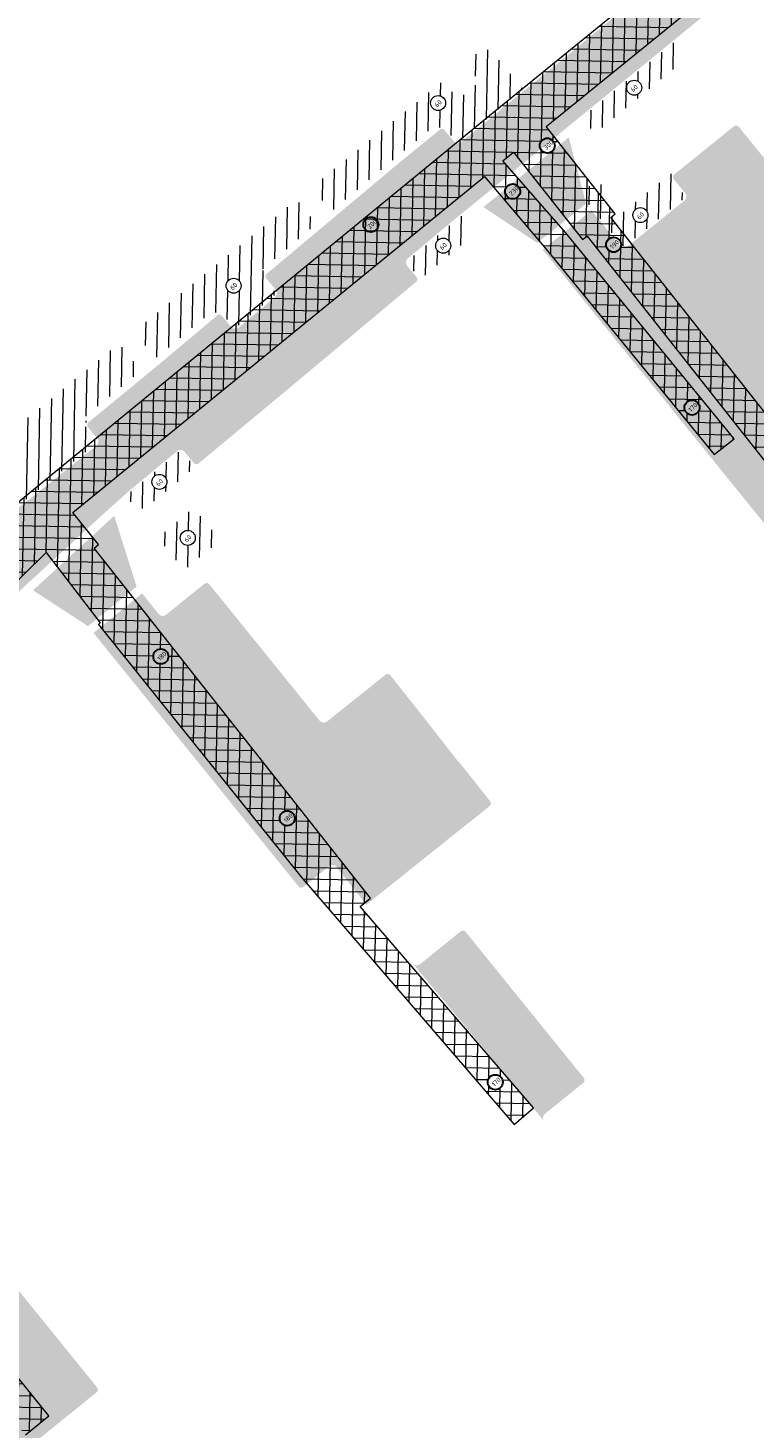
# Model space of a CAD drawing. Header units: metres. Extents: x 93002 to 101266, y 464849 to 465338.
# Tile 12 of 14: x 93344 to 93407, y 465098 to 465219. Entities that reach past the tile are written whole.
import ezdxf

# ---------------------------------------------------------------- set-up
doc = ezdxf.new("R2010")
doc.units = ezdxf.units.M
for name, color, linetype, lineweight in [('N-WE-GW-GROND_TEELAARDE-A', 94, 'CONTINUOUS', 18), ('N-WE-GW-ONTGRAVING-V', 7, 'CONTINUOUS', 30), ('N-WE-GW-ONTGRAVINGSVAK-T25', 7, 'CONTINUOUS', 25), ('N-WE-VH-VERHARDING_FUNDERING-A-200', 252, 'CONTINUOUS', 18), ('V-WE-VH-VERHARDING_FUNDERING-A-200', 252, 'CONTINUOUS', 18)]:
    doc.layers.add(name, color=color, linetype=linetype, lineweight=lineweight)
doc.styles.add('NLCS_200_25', font='NLCS-ISO.ttf', dxfattribs={"height": 0.5})
pattern_1 = [(88.91073676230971, (-156813.3608325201, 869735.9383361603), (-0.9998192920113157, 0.01901008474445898), [])]
pattern_2 = [(178.9107367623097, (0, 0), (-0.01901008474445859, -0.9998192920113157), []), (88.91073676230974, (0, 0), (-0.9998192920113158, 0.01901008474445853), [])]

msp = doc.modelspace()

# ---------------------------------------------------------------- hatches: boundary and pattern name
at = {"layer": 'N-WE-GW-GROND_TEELAARDE-A'}
h = msp.add_hatch(dxfattribs=at)
h.set_pattern_fill('AGW-GROND_TEELAARDE', color=256, angle=315, style=0, pattern_type=2)
h.set_pattern_definition(pattern_1)
edge = h.paths.add_edge_path()
edge.add_arc((93399.81945834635, 465216.0559198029), 0.9200000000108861, 309.2779983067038, 399.3335721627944)
edge.add_line((93400.531049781, 465216.6390472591), (93399.99285606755, 465217.2958059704))
edge.add_line((93399.99285606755, 465217.2958059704), (93391.96079301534, 465210.7267875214))
edge.add_line((93391.96079301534, 465210.7267875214), (93392.49891413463, 465210.0688166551))
edge.add_arc((93393.21107083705, 465210.6512536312), 0.9199999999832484, 219.2779983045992, 309.2779983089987)
edge.add_line((93393.79350781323, 465209.9390969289), (93400.40189532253, 465215.3437631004))
edge = h.paths.add_edge_path(flags=16)
edge.add_arc((93396.52277686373, 465213.3551204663), 0.6465810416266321, 0, 360)
h = msp.add_hatch(dxfattribs=at)
h.set_pattern_fill('AGW-GROND_TEELAARDE', color=256, angle=315, style=0, pattern_type=2)
h.set_pattern_definition(pattern_1)
edge = h.paths.add_edge_path()
edge.add_line((93383.14098932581, 465216.4338227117), (93381.9563495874, 465215.4728034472))
edge.add_line((93381.9563495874, 465215.4728034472), (93383.24225371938, 465213.8876810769))
edge.add_line((93383.24225371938, 465213.8876810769), (93381.35960718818, 465212.3591957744))
edge.add_line((93381.35960718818, 465212.3591957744), (93380.07342011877, 465213.9446669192))
edge.add_line((93380.07342011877, 465213.9446669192), (93368.74670225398, 465204.7518797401))
edge.add_line((93368.74670225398, 465204.7518797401), (93370.43359372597, 465202.6724639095))
edge.add_line((93370.43359372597, 465202.6724639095), (93375.73203570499, 465207.1171489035))
edge.add_line((93375.73203570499, 465207.1171489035), (93379.4969676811, 465210.196296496))
edge.add_line((93379.4969676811, 465210.196296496), (93379.74207754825, 465209.8965960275))
edge.add_arc((93379.96050045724, 465209.5031606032), 0.4500000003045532, 39.27799834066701, 119.03764995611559, ccw=False)
edge.add_line((93380.3088379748, 465209.788048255), (93381.1001925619, 465208.8204440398))
edge.add_arc((93381.33241757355, 465209.0103691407), 0.3000000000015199, 219.2779983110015, 309.2779983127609)
edge.add_line((93381.52234267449, 465208.7781441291), (93386.9475582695, 465213.2151537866))
edge.add_line((93386.9475582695, 465213.2151537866), (93384.4338566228, 465216.3004314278))
edge.add_arc((93383.72058925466, 465215.719355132), 0.9199999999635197, 39.16861160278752, 129.0501168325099)
edge = h.paths.add_edge_path(flags=16)
edge.add_arc((93379.62488945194, 465212.0334742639), 0.6465810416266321, 0, 360)
h = msp.add_hatch(dxfattribs=at)
h.set_pattern_fill('AGW-GROND_TEELAARDE', color=256, angle=315, style=0, pattern_type=2)
h.set_pattern_definition(pattern_1)
edge = h.paths.add_edge_path()
edge.add_line((93393.60531538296, 465205.6105943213), (93392.18080576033, 465204.4515881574))
edge.add_line((93392.18080576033, 465204.4515881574), (93392.43982671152, 465203.4128087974))
edge.add_line((93392.43982671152, 465203.4128087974), (93392.49148264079, 465203.4545734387))
edge.add_line((93392.49148264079, 465203.4545734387), (93395.4321771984, 465199.8174223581))
edge.add_arc((93395.66546560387, 465200.0060397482), 0.2999999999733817, 218.9560908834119, 308.9560909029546)
edge.add_line((93395.85408299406, 465199.7727513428), (93397.29841781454, 465200.9405190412))
edge.add_arc((93396.23531949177, 465202.2553952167), 1.690880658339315, 308.9560908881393, 369.33104023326)
edge.add_arc((93395.32695938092, 465202.1061401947), 2.611421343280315, 9.33104023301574, 44.3707280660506)
edge.add_line((93397.19368180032, 465203.9323025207), (93396.6146222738, 465203.4687907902))
edge.add_line((93396.6146222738, 465203.4687907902), (93395.11245563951, 465202.1957021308))
edge.add_line((93395.11245563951, 465202.1957021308), (93395.00646326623, 465202.1074690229))
edge.add_arc((93394.85969666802, 465202.3467984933), 0.2807472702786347, 213.6535148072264, 301.5183249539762, ccw=False)
edge.add_arc((93403.33653342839, 465206.6533422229), 9.786926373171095, 186.1161869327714, 207.1246031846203, ccw=False)
edge = h.paths.add_edge_path(flags=16)
edge.add_arc((93397.0588685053, 465202.3626761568), 0.6465810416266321, 0, 360)
h = msp.add_hatch(dxfattribs=at)
h.set_pattern_fill('AGW-GROND_TEELAARDE', color=256, angle=315, style=0, pattern_type=2)
h.set_pattern_definition(pattern_1)
edge = h.paths.add_edge_path()
edge.add_arc((93400.56452211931, 465203.9670049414), 0.299999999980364, 308.9560908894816, 398.9560908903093)
edge.add_line((93400.7978105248, 465204.1556223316), (93399.82328734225, 465205.3609457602))
edge.add_arc((93400.17321995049, 465205.6438718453), 0.4499999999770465, 150.7720358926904, 218.9560908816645, ccw=False)
edge.add_line((93399.78051221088, 465205.8636003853), (93399.67213714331, 465205.9543912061))
edge.add_line((93399.67213714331, 465205.9543912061), (93397.19368180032, 465203.9323025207))
edge.add_arc((93395.3269593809, 465202.1061401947), 2.611421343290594, 9.33104023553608, 44.37072806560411, ccw=False)
edge.add_arc((93396.23531949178, 465202.2553952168), 1.690880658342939, -51.04390911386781, 9.331040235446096, ccw=False)
edge.add_line((93397.29841781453, 465200.9405190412), (93400.75313950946, 465203.733716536))
h = msp.add_hatch(dxfattribs=at)
h.set_pattern_fill('AGW-GROND_TEELAARDE', color=256, angle=315, style=0, pattern_type=2)
h.set_pattern_definition(pattern_1)
edge = h.paths.add_edge_path()
edge.add_line((93369.16146104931, 465201.6056893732), (93367.45776203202, 465203.7058237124))
edge.add_line((93367.45776203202, 465203.7058237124), (93353.44254427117, 465192.3310553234))
edge.add_line((93353.44254427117, 465192.3310553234), (93355.30930028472, 465190.0299221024))
edge.add_line((93355.30930028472, 465190.0299221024), (93360.30055548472, 465194.1764146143))
edge.add_line((93360.30055548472, 465194.1764146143), (93360.54796080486, 465193.8786061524))
edge.add_arc((93360.7674150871, 465193.4760860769), 0.4584567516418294, 40.421533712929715, 118.59925526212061, ccw=False)
edge.add_line((93361.1164357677, 465193.7733522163), (93361.91824512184, 465192.8171915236))
edge.add_arc((93362.14811819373, 465193.0099565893), 0.2999999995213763, 219.9822468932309, 309.9822470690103)
edge.add_line((93362.34088326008, 465192.780083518), (93365.48248191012, 465195.4145394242))
edge.add_arc((93365.28971684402, 465195.6444124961), 0.299999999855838, 309.9822469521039, 399.9822470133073)
edge.add_line((93365.51958991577, 465195.8371775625), (93364.71640213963, 465196.7949820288))
edge.add_arc((93365.06121174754, 465197.0841296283), 0.4499999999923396, 140.2225953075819, 219.9822469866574, ccw=False)
edge.add_line((93364.71537059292, 465197.3720426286), (93364.46659557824, 465197.6687077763))
edge.add_line((93364.46659557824, 465197.6687077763), (93369.16146104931, 465201.6056893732))
edge = h.paths.add_edge_path(flags=16)
edge.add_arc((93362.00306658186, 465196.279515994), 0.6465810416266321, 0, 360)
h = msp.add_hatch(dxfattribs=at)
h.set_pattern_fill('AGW-GROND_TEELAARDE', color=256, angle=315, style=0, pattern_type=2)
h.set_pattern_definition(pattern_1)
edge = h.paths.add_edge_path()
edge.add_line((93381.8030797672, 465199.9389542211), (93382.19981144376, 465200.2634210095))
edge.add_arc((93381.6173744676, 465200.9755777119), 0.9200000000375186, 309.2779983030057, 399.2779983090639)
edge.add_line((93382.32953117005, 465201.5580146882), (93381.69644750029, 465202.3320980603))
edge.add_line((93381.69644750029, 465202.3320980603), (93380.57842497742, 465201.4177239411))
edge.add_line((93380.57842497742, 465201.4177239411), (93377.11154298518, 465198.5104946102))
edge.add_arc((93377.3043080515, 465198.2806215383), 0.3000000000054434, 129.9822469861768, 219.9822469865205)
edge.add_line((93377.07443497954, 465198.0878564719), (93377.87762275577, 465197.1300520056))
edge.add_arc((93377.53281314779, 465196.8409044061), 0.4500000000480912, -15.32562244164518, 39.982246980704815, ccw=False)
edge.add_line((93377.96681084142, 465196.7219674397), (93381.8030797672, 465199.9389542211))
edge = h.paths.add_edge_path(flags=16)
edge.add_arc((93380.06328315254, 465199.7320933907), 0.6465810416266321, 0, 360)
h = msp.add_hatch(dxfattribs=at)
h.set_pattern_fill('AGW-GROND_TEELAARDE', color=256, angle=315, style=0, pattern_type=2)
h.set_pattern_definition(pattern_1)
edge = h.paths.add_edge_path()
edge.add_arc((93349.89507808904, 465182.8359182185), 0.2999999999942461, 308.9558982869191, 398.998949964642)
edge.add_line((93350.1282253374, 465183.024710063), (93349.34170993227, 465183.9960120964))
edge.add_arc((93349.69987276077, 465184.2818967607), 0.4582691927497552, 140.8111992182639, 218.5967789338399, ccw=False)
edge.add_line((93349.34468296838, 465184.5714668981), (93349.09727799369, 465184.8692755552))
edge.add_line((93349.09727799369, 465184.8692755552), (93354.03234631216, 465188.9690907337))
edge.add_line((93354.03234631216, 465188.9690907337), (93352.15361667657, 465191.2850095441))
edge.add_line((93352.15361667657, 465191.2850095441), (93316.46439094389, 465162.3196590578))
edge.add_line((93316.46439094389, 465162.3196590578), (93318.01350908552, 465160.4100751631))
edge.add_line((93318.01350908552, 465160.4100751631), (93331.77623802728, 465171.2293989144))
edge.add_line((93331.77623802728, 465171.2293989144), (93332.01551752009, 465170.9250232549))
edge.add_arc((93332.22630578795, 465170.5274452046), 0.4499999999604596, 38.17202689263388, 117.93167859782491, ccw=False)
edge.add_line((93332.58007721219, 465170.8055562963), (93333.3526080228, 465169.8228578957))
edge.add_arc((93333.58845563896, 465170.0082652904), 0.3000000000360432, 218.1720269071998, 308.1720268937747)
edge.add_line((93333.77386303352, 465169.7724176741), (93337.59697026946, 465172.7778852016))
edge.add_arc((92973.37291878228, 465648.5345371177), 599.169050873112, 307.4365112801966, 308.9558982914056)
edge = h.paths.add_edge_path(flags=16)
edge.add_arc((93340.69941119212, 465178.7312869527), 0.6465810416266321, 0, 360)
h = msp.add_hatch(dxfattribs=at)
h.set_pattern_fill('AGW-GROND_TEELAARDE', color=256, angle=315, style=0, pattern_type=2)
h.set_pattern_definition(pattern_1)
edge = h.paths.add_edge_path()
edge.add_arc((93358.80184832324, 465181.191847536), 0.4500000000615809, 219.7181567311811, 275.02602613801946, ccw=False)
edge.add_line((93358.4557096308, 465180.9042923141), (93357.6569451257, 465181.865788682))
edge.add_arc((93357.42618599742, 465181.6740852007), 0.3000000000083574, 39.71815673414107, 129.7181567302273)
edge.add_line((93357.23448251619, 465181.904844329), (93353.02265268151, 465178.4058605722))
edge.add_line((93353.02265268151, 465178.4058605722), (93352.71633523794, 465178.131035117))
edge.add_line((93352.71633523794, 465178.131035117), (93353.39755399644, 465177.3717561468))
edge.add_arc((93354.08234002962, 465177.9861404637), 0.9200000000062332, 221.898189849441, 309.7181567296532)
edge.add_line((93354.6702307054, 465177.2784791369), (93358.8412720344, 465180.7435777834))
edge = h.paths.add_edge_path(flags=16)
edge.add_arc((93355.60888774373, 465179.3648761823), 0.6465810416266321, 0, 360)
h = msp.add_hatch(dxfattribs=at)
h.set_pattern_fill('AGW-GROND_TEELAARDE', color=256, angle=315, style=0, pattern_type=2)
h.set_pattern_definition(pattern_1)
h.paths.add_polyline_path([(93360.85561427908, 465174.3029778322), (93358.55714381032, 465177.1250091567), (93355.498, 465174.547), (93357.75514739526, 465171.7758170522)])
edge = h.paths.add_edge_path(flags=16)
edge.add_arc((93358.05236466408, 465174.5315956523), 0.6465810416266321, 0, 360)
at = {"layer": 'N-WE-VH-VERHARDING_FUNDERING-A-200', "transparency": 33554559}
h = msp.add_hatch(color=256, dxfattribs=at)
h.dxf.hatch_style = 1
h.paths.add_polyline_path([(93365.15483945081, 465188.6797009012), (93377.01516045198, 465198.6254311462), (93380.48274882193, 465201.5332528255), (93406.46754444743, 465222.7849039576), (93403.42874283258, 465226.5005041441), (93381.61730522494, 465208.6620316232), (93377.42111184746, 465205.2301771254), (93365.57886444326, 465195.2996028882), (93362.43726579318, 465192.6651469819), (93362.07907473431, 465192.3647780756, -0.006452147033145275), (93350.17800299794, 465182.4859846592, -0.006294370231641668), (93338.32604907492, 465173.1478130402), (93342.1744258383, 465168.6905091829), (93344.3196313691, 465170.6601376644), (93350.94910581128, 465176.7470144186), (93352.92460565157, 465178.5194163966), (93357.13863077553, 465182.0202238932)])
h = msp.add_hatch(color=256, dxfattribs=at)
h.dxf.hatch_style = 1
h.paths.add_polyline_path([(93377.42111184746, 465205.2301771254), (93381.61730522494, 465208.6620316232, -0.4142135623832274), (93380.98408005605, 465208.7254814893), (93380.19272546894, 465209.6930857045, 0.4142135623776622), (93379.77057535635, 465209.7353856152), (93376.14542977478, 465206.7705622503), (93364.86844668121, 465197.3140027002, 0.414213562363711), (93364.83133867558, 465196.8913645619), (93365.6345264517, 465195.9335600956, -0.4142135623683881), (93365.57886444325, 465195.2996028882)])
h = msp.add_hatch(color=256, dxfattribs=at)
h.dxf.hatch_style = 1
edge = h.paths.add_edge_path()
edge.add_line((93408.36454167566, 465183.5836557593), (93419.562385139, 465192.6372904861))
edge.add_line((93419.562385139, 465192.6372904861), (93416.22717205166, 465196.7623955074))
edge.add_line((93416.22717205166, 465196.7623955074), (93405.02932858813, 465187.7087607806))
edge.add_line((93405.02932858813, 465187.7087607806), (93398.74208225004, 465195.4850409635))
edge.add_line((93398.74208225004, 465195.4850409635), (93404.03142757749, 465199.7615608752))
edge.add_line((93404.03142757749, 465199.7615608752), (93409.93992571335, 465204.5386756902))
edge.add_line((93409.93992571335, 465204.5386756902), (93409.21921191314, 465205.4300790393))
edge.add_line((93409.21921191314, 465205.4300790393), (93405.53885327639, 465209.9820718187))
edge.add_arc((93405.30556487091, 465209.7934544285), 0.3000000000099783, 38.95609089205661, 128.956090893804)
edge.add_line((93405.11694748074, 465210.026742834), (93399.98460256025, 465205.8771602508))
edge.add_arc((93400.17321995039, 465205.6438718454), 0.299999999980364, 128.9560908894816, 218.9560908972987)
edge.add_line((93399.93993154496, 465205.4552544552), (93400.91445472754, 465204.2499310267))
edge.add_arc((93400.56452211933, 465203.9670049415), 0.4499999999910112, -51.04390911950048, 38.95609088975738, ccw=False)
edge.add_line((93400.8474482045, 465203.6170723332), (93395.94839168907, 465199.6561071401))
edge.add_arc((93395.66546560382, 465200.0060397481), 0.4499999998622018, 218.9560908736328, 308.9560909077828, ccw=False)
edge.add_line((93395.31553299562, 465199.723113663), (93393.86946633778, 465201.5116581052))
edge.add_line((93393.86946633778, 465201.5116581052), (93392.84638196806, 465202.7770436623))
edge.add_line((93392.84638196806, 465202.7770436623), (93388.64603924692, 465199.383354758))
edge.add_line((93388.64603924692, 465199.383354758), (93416.92864639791, 465164.4028443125))
edge.add_line((93416.92864639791, 465164.4028443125), (93421.12765174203, 465167.7978069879))
edge.add_line((93421.12765174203, 465167.7978069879), (93417.984028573, 465171.6859470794))
edge.add_line((93417.984028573, 465171.6859470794), (93429.1818720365, 465180.7395818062))
edge.add_line((93429.1818720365, 465180.7395818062), (93429.73115132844, 465180.0049424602))
edge.add_line((93429.73115132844, 465180.0049424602), (93425.84963147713, 465184.8610103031))
edge.add_line((93425.84963147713, 465184.8610103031), (93414.6517880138, 465175.8073755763))
edge.add_line((93414.6517880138, 465175.8073755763), (93408.36454167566, 465183.5836557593))
h = msp.add_hatch(color=256, dxfattribs=at)
h.dxf.hatch_style = 1
h.paths.add_polyline_path([(93390.88536647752, 465209.072140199), (93383.53157444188, 465203.0578453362), (93388.17469364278, 465199.9667356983), (93392.37503628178, 465203.3604245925)])
h = msp.add_hatch(color=256, dxfattribs=at)
h.dxf.hatch_style = 1
h.paths.add_polyline_path([(93432.09220679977, 465176.6628243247, 0.4142135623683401), (93432.13687781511, 465177.0847301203), (93429.18187203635, 465180.7395818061), (93417.98402857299, 465171.6859470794), (93421.12765174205, 465167.7978069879)])
h.paths.add_polyline_path([(93419.562385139, 465192.6372904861), (93408.36454167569, 465183.5836557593), (93414.6517880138, 465175.8073755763), (93425.84963147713, 465184.8610103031)])
h.paths.add_polyline_path([(93416.22717205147, 465196.7623955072), (93409.93992571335, 465204.5386756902), (93398.74208225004, 465195.4850409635), (93405.02932858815, 465187.7087607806)])
h = msp.add_hatch(color=256, dxfattribs=at)
h.dxf.hatch_style = 1
h.paths.add_polyline_path([(93377.72557821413, 465196.6110313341, 0.414213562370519), (93377.76268621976, 465197.0336694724), (93376.95949844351, 465197.9914739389, -0.4142135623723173), (93377.01516045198, 465198.6254311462), (93365.15483945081, 465188.6797009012), (93357.13863077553, 465182.0202238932, -0.4142135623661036), (93357.77232468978, 465181.9616404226), (93358.57108919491, 465181.0001440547, 0.4142135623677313), (93358.99355180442, 465180.9610884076), (93366.43640808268, 465187.1442520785)])
h = msp.add_hatch(color=256, dxfattribs=at)
h.dxf.hatch_style = 1
h.paths.add_polyline_path([(93362.07907473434, 465192.3647780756), (93362.4372657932, 465192.6651469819, -0.4142135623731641), (93361.80330858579, 465192.7208089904), (93361.00149923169, 465193.6769696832, 0.4163020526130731), (93360.5772280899, 465193.7126983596), (93360.47231205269, 465193.6234378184, -0.005968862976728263), (93349.50194210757, 465184.5119015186, 0.413772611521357), (93349.45822518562, 465184.0904800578), (93350.24479895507, 465183.1191059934, -0.4144336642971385), (93350.17800299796, 465182.4859846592, 0.0064521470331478)])
h = msp.add_hatch(color=256, dxfattribs=at)
h.dxf.hatch_style = 1
h.paths.add_polyline_path([(93353.64475956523, 465170.3249335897), (93351.71756130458, 465176.4288522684), (93351.45317071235, 465176.1916432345), (93344.82687109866, 465170.1076814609), (93344.72337115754, 465170.0126526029), (93349.45449805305, 465166.9188055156)])
h = msp.add_hatch(color=256, dxfattribs=at)
h.dxf.hatch_style = 1
edge = h.paths.add_edge_path()
edge.add_arc((93383.87736854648, 465151.6388836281), 0.2999999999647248, 308.667868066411, 398.3867923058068)
edge.add_line((93384.11251953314, 465151.8251737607), (93381.44846471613, 465155.1879665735))
edge.add_line((93381.44846471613, 465155.1879665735), (93370.24239997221, 465146.2205292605))
edge.add_arc((93370.52356217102, 465145.869177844), 0.4499999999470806, 38.38679228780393, 128.6678680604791, ccw=False)
edge.add_line((93370.87628865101, 465146.1486130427), (93373.44958191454, 465142.9100176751))
edge.add_line((93373.44958191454, 465142.9100176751), (93384.06481001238, 465151.4046493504))
edge = h.paths.add_edge_path()
edge.add_line((93378.24143320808, 465159.2361499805), (93375.51211828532, 465162.6813195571))
edge.add_arc((93375.27696729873, 465162.4950294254), 0.2999999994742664, 38.38679219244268, 128.667868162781)
edge.add_line((93375.08952583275, 465162.7292637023), (93370.0516182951, 465158.6977753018))
edge.add_arc((93369.77045609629, 465159.0491267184), 0.4500000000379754, 218.9511908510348, 308.6678680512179, ccw=False)
edge.add_line((93369.42049929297, 465158.7662305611), (93359.90959743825, 465170.5316954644))
edge.add_arc((93359.6762929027, 465170.3430980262), 0.3000000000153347, 38.95119084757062, 128.9511908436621)
edge.add_line((93359.4876954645, 465170.5764025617), (93356.18254787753, 465167.9046055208))
edge.add_arc((93355.89965172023, 465168.2545623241), 0.4499999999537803, 218.9511908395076, 308.95119084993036, ccw=False)
edge.add_line((93355.54969491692, 465167.9716661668), (93368.75069211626, 465151.641367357))
edge.add_line((93368.75069211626, 465151.641367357), (93372.928, 465155.052))
edge.add_line((93372.928, 465155.052), (93378.24143320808, 465159.2361499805))
h = msp.add_hatch(color=256, dxfattribs=at)
h.dxf.hatch_style = 1
edge = h.paths.add_edge_path()
edge.add_line((93381.43777293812, 465155.1434503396), (93378.24143320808, 465159.2361499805))
edge.add_line((93378.24143320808, 465159.2361499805), (93372.928, 465155.052))
edge.add_line((93372.928, 465155.052), (93368.75069211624, 465151.641367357))
edge.add_line((93368.75069211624, 465151.641367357), (93355.54969491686, 465167.9716661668))
edge.add_line((93355.54969491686, 465167.9716661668), (93354.11783579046, 465169.7429480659))
edge.add_line((93354.11783579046, 465169.7429480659), (93349.92755887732, 465166.3368074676))
edge.add_line((93349.92755887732, 465166.3368074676), (93367.59350941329, 465144.4831363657))
edge.add_arc((93367.82681394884, 465144.6717338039), 0.3000000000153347, 218.9511908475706, 308.6678680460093)
edge.add_line((93368.01425541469, 465144.4374995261), (93370.2423999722, 465146.2205292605))
edge.add_line((93370.2423999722, 465146.2205292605), (93381.43777293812, 465155.1434503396))
h = msp.add_hatch(color=256, dxfattribs=at)
h.dxf.hatch_style = 1
edge = h.paths.add_edge_path()
edge.add_arc((93381.76506092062, 465140.3711257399), 0.3000000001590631, 38.95119086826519, 128.9511908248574)
edge.add_line((93381.5764634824, 465140.6044302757), (93378.07154246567, 465137.7711414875))
edge.add_arc((93377.78864630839, 465138.1210982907), 0.4499999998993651, 219.5177643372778, 308.95119085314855, ccw=False)
edge.add_line((93377.44150400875, 465137.8347554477), (93388.7657117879, 465124.2347262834))
edge.add_arc((93389.11630550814, 465124.5175548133), 0.4504530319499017, 128.9742108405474, 218.8935716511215, ccw=False)
edge.add_line((93388.83298382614, 465124.8677501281), (93392.13792002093, 465127.5393762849))
edge.add_arc((93391.9493225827, 465127.7726808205), 0.3000000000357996, 308.9511908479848, 398.9511908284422)
edge.add_line((93392.18262711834, 465127.9612782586), (93381.99836545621, 465140.5597231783))
h = msp.add_hatch(color=256, dxfattribs=at)
h.dxf.hatch_style = 1
edge = h.paths.add_edge_path()
edge.add_line((93322.09939265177, 465128.0895998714), (93317.27049814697, 465134.0547179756))
edge.add_line((93317.27049814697, 465134.0547179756), (93313.07337218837, 465130.657052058))
edge.add_line((93313.07337218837, 465130.657052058), (93342.15782615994, 465094.729118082))
edge.add_arc((93342.39099982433, 465094.9178772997), 0.3000000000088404, 218.9909323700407, 308.9909323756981)
edge.add_line((93342.57975904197, 465094.6847036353), (93344.17792729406, 465095.9784560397))
edge.add_line((93344.17792729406, 465095.9784560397), (93344.58531473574, 465096.3082451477))
edge.add_line((93344.58531473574, 465096.3082451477), (93346.54371133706, 465097.8936103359))
edge.add_line((93346.54371133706, 465097.8936103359), (93322.09939265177, 465128.0895998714))
h = msp.add_hatch(color=256, dxfattribs=at)
h.dxf.hatch_style = 1
edge = h.paths.add_edge_path()
edge.add_line((93326.0355855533, 465130.697067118), (93322.7322919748, 465128.0229782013))
edge.add_arc((93322.4491531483, 465128.3727386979), 0.4500000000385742, 218.9909323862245, 308.9909323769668, ccw=False)
edge.add_line((93322.09939265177, 465128.0895998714), (93346.54371133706, 465097.8936103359))
edge.add_line((93346.54371133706, 465097.8936103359), (93350.1967654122, 465100.850838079))
edge.add_arc((93350.00800619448, 465101.0840117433), 0.30000000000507, 308.9909323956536, 398.9909323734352)
edge.add_line((93350.24117985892, 465101.272770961), (93326.45751843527, 465130.6526526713))
edge.add_arc((93326.22434477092, 465130.4638934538), 0.2999999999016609, 38.99093235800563, 128.9909323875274)
at = {"layer": 'V-WE-VH-VERHARDING_FUNDERING-A-200'}
h = msp.add_hatch(dxfattribs=at)
h.set_pattern_fill('AGW-WERK_ONTGRAVEN_AANVULLEN-SO', color=0, scale=0.2, pattern_type=2)
h.set_pattern_definition(pattern_2)
h.paths.add_polyline_path([(93297.51443986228, 465251.166814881), (93347.88790958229, 465287.1432590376), (93394.01274639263, 465320.0868666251), (93392.47319079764, 465322.2421621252), (93346.53177039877, 465289.0319781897), (93295.95307695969, 465253.3300779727), (93258.94472937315, 465226.3369957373), (93221.91283098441, 465199.3260140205), (93212.55233888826, 465191.9159767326), (93206.82291316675, 465198.6169438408), (93205.16939539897, 465197.3172954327), (93210.73626740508, 465190.8145723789), (93201.88661539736, 465183.3049096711), (93210.7633825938, 465172.8722290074), (93212.36277495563, 465174.2330905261), (93204.84867129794, 465183.0642609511), (93213.64833042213, 465190.5315005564), (93213.47626678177, 465190.7342664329), (93222.82030738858, 465198.1320242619), (93259.18903927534, 465224.1219379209), (93259.53801570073, 465223.6347922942)])
edge = h.paths.add_edge_path(flags=16)
edge.add_arc((93360.08150621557, 465296.9388416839), 0.6465810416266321, 0, 360)
edge = h.paths.add_edge_path(flags=16)
edge.add_arc((93390.64222276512, 465319.0969779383), 0.6465810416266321, 0, 360)
edge = h.paths.add_edge_path(flags=16)
edge.add_arc((93325.76926325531, 465273.1304940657), 0.6465810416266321, 0, 360)
edge = h.paths.add_edge_path(flags=16)
edge.add_arc((93300.111174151, 465255.023097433), 0.6465810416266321, 0, 360)
edge = h.paths.add_edge_path(flags=16)
edge.add_arc((93280.99842212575, 465241.2427029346), 0.6465810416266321, 0, 360)
edge = h.paths.add_edge_path(flags=16)
edge.add_arc((93262.52750240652, 465227.9434286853), 0.6465810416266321, 0, 360)
edge = h.paths.add_edge_path(flags=16)
edge.add_arc((93250.12200600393, 465218.7505637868), 0.6465810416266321, 0, 360)
edge = h.paths.add_edge_path(flags=16)
edge.add_arc((93225.60329449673, 465200.9631888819), 0.6465810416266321, 0, 360)
edge = h.paths.add_edge_path(flags=16)
edge.add_arc((93219.84231363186, 465196.7733861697), 0.6465810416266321, 0, 360)
edge = h.paths.add_edge_path(flags=16)
edge.add_arc((93206.96747639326, 465196.645011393), 0.6465810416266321, 0, 360)
edge = h.paths.add_edge_path(flags=16)
edge.add_arc((93205.63020641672, 465185.0902402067), 0.6465810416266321, 0, 360)
edge = h.paths.add_edge_path(flags=16)
edge.add_arc((93210.30733767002, 465174.9241005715), 0.6465810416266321, 0, 360)
h = msp.add_hatch(dxfattribs=at)
h.set_pattern_fill('AGW-WERK_ONTGRAVEN_AANVULLEN-SO', color=0, scale=0.2, pattern_type=2)
h.set_pattern_definition(pattern_2)
h.paths.add_polyline_path([(93228.30942996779, 465135.4638277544), (93237.70972022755, 465145.9093337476), (93213.0863095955, 465174.8487183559), (93210.03984795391, 465172.2566011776), (93232.26413418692, 465146.1368577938), (93224.97073126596, 465138.0325033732), (93186.29691000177, 465166.8980520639), (93179.38394128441, 465159.5891077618), (93177.76215846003, 465158.4185024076), (93177.1915637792, 465157.4923495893), (93155.6199906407, 465122.4787507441), (93137.44086096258, 465091.350564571), (93135.97062244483, 465092.8836496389), (93135.5143843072, 465092.4243584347), (93133.57378486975, 465090.4707728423), (93137.93326031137, 465085.9249480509), (93139.4880982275, 465087.4160476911), (93160.05692955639, 465122.0581159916), (93182.15248380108, 465157.3975702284), (93181.37815000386, 465158.4959279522), (93186.5499402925, 465163.9639589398), (93223.49287114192, 465136.3903203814), (93222.36063638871, 465135.132192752), (93260.63620449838, 465103.1027648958), (93235.82780033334, 465065.0540869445), (93210.10730798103, 465025.9062317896), (93178.52662220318, 464981.6457982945), (93144.1303003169, 464938.4428408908), (93111.70047421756, 464904.8112250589), (93076.0256481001, 464875.3561210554), (93083.82305581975, 464865.7948457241), (93086.48170813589, 464867.8408746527), (93092.53258527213, 464872.497470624), (93111.2126115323, 464886.873127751), (93109.87087224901, 464888.6166115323), (93091.19084598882, 464874.2409544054), (93085.1399688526, 464869.5843584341), (93084.17627770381, 464868.8427270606), (93080.3835314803, 464873.4934381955), (93115.4929966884, 464902.8985847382), (93150.95016017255, 464940.4149715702), (93180.20187609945, 464977.4880364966), (93180.65465076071, 464977.258755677), (93185.49241543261, 464984.0673711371), (93185.24786239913, 464984.2411348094), (93212.274115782, 465022.2795398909), (93238.01090810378, 465061.4589951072), (93238.09492452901, 465061.4047564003), (93252.86559429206, 465083.9119985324), (93260.8945580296, 465078.6428868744), (93262.37950843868, 465080.7774038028), (93254.29243154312, 465086.0855061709), (93264.95716737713, 465102.336888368), (93273.45888201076, 465098.3219670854), (93274.08271841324, 465097.711827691), (93232.02953144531, 465036.8613007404), (93221.03044388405, 465020.8324956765), (93187.78036636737, 464972.8602479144), (93189.58850942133, 464971.6070046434), (93222.84151832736, 465019.5834817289), (93233.84145625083, 465035.6135260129), (93276.71666345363, 465097.6535077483), (93275.36488144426, 465098.9756099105), (93307.83412706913, 465135.6292092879), (93316.37667210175, 465126.6294628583), (93357.1850492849, 465075.7329435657), (93358.90145998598, 465077.1091464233), (93343.29295626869, 465096.5795602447), (93318.09313913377, 465128.0055954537), (93309.30127142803, 465137.1810629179), (93310.31812116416, 465138.1866716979), (93312.01455191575, 465136.085578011), (93312.3954164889, 465136.4097861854), (93344.05780335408, 465097.1947217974), (93346.08381566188, 465098.8242303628), (93314.33649547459, 465138.1391347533), (93314.71014091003, 465138.4720234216), (93312.87138610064, 465140.711711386), (93327.6210333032, 465155.2983068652), (93345.84763606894, 465173.2764785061), (93350.50980639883, 465167.2166533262), (93350.36485959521, 465167.0774224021), (93367.90864296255, 465145.1928081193), (93386.18777906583, 465123.9456268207), (93387.85553190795, 465125.3804091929), (93372.90706301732, 465142.7561115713), (93373.79096656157, 465143.453098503), (93349.98603271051, 465173.6419936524), (93350.36743714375, 465173.9656673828), (93348.15210623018, 465176.7180379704), (93383.6267154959, 465205.6907464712), (93388.93649916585, 465199.4360426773), (93403.4269465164, 465181.733642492), (93405.13811417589, 465183.0848770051), (93390.61574219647, 465200.8569080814), (93385.2055813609, 465207.0436150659), (93386.11176804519, 465207.7873035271), (93392.0829687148, 465200.2557161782), (93392.47478094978, 465200.5651132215), (93405.82874069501, 465183.6302346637), (93418.59247545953, 465167.4665784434), (93420.63298929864, 465169.0778832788), (93394.50373025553, 465202.1672860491), (93394.89712174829, 465202.4779301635), (93388.93914888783, 465210.0115229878), (93425.63006511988, 465239.8269807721), (93425.22364279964, 465240.3262255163), (93458.69407321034, 465267.5736430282), (93477.89567312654, 465263.287854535), (93483.43152708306, 465267.5417093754), (93481.927, 465270.04), (93481.972586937, 465270.4562719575), (93477.13237585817, 465266.7369622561), (93457.87698508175, 465271.0347568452), (93422.41004249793, 465242.1620300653), (93385.16169789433, 465211.8390919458), (93344.44864930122, 465178.4151750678), (93305.76135143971, 465146.4343345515), (93297.15643837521, 465139.1414164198), (93299.22540999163, 465136.7002371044), (93306.4444775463, 465142.8186102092), (93308.89159630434, 465139.8700371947), (93306.95680435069, 465137.9566337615), (93273.56555696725, 465100.2622130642), (93263.94625880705, 465104.8049113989)])
h.paths.add_polyline_path([(93309.20501477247, 465145.129381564), (93339.92007837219, 465170.5198533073), (93326.0750889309, 465156.8635716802), (93311.46103259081, 465142.411069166)], flags=16)
edge = h.paths.add_edge_path(flags=16)
edge.add_arc((93213.45823496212, 465172.5952459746), 0.6465810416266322, 0, 360)
edge = h.paths.add_edge_path(flags=16)
edge.add_arc((93225.61506755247, 465158.50741875), 0.6465810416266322, 0, 360)
edge = h.paths.add_edge_path(flags=16)
edge.add_arc((93227.56534721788, 465139.1881901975), 0.6465810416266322, 0, 360)
edge = h.paths.add_edge_path(flags=16)
edge.add_arc((93221.80308720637, 465139.059598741), 0.6465810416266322, 0, 360)
edge = h.paths.add_edge_path(flags=16)
edge.add_arc((93202.28259986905, 465153.3841566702), 0.6465810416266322, 0, 360)
edge = h.paths.add_edge_path(flags=16)
edge.add_arc((93182.42839671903, 465161.2268089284), 0.6465810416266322, 0, 360)
edge = h.paths.add_edge_path(flags=16)
edge.add_arc((93176.0378612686, 465149.2084665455), 0.6465810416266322, 0, 360)
edge = h.paths.add_edge_path(flags=16)
edge.add_arc((93160.7613296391, 465124.6307378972), 0.6465810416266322, 0, 360)
edge = h.paths.add_edge_path(flags=16)
edge.add_arc((93149.83559030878, 465106.6445044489), 0.6465810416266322, 0, 360)
edge = h.paths.add_edge_path(flags=16)
edge.add_arc((93139.95749587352, 465089.7073715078), 0.6465810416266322, 0, 360)
edge = h.paths.add_edge_path(flags=16)
edge.add_arc((93135.92612087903, 465091.6419778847), 0.6465810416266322, 0, 360)
edge = h.paths.add_edge_path(flags=16)
edge.add_arc((93228.67206350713, 465131.0565616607), 0.6465810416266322, 0, 360)
edge = h.paths.add_edge_path(flags=16)
edge.add_arc((93245.31050415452, 465117.0896233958), 0.6465810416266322, 0, 360)
edge = h.paths.add_edge_path(flags=16)
edge.add_arc((93259.52407062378, 465105.1205221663), 0.6465810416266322, 0, 360)
edge = h.paths.add_edge_path(flags=16)
edge.add_arc((93268.45488910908, 465101.6782548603), 0.6465810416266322, 0, 360)
edge = h.paths.add_edge_path(flags=16)
edge.add_arc((93262.34591873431, 465099.9668451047), 0.6465810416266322, 0, 360)
edge = h.paths.add_edge_path(flags=16)
edge.add_arc((93271.73099816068, 465092.2269106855), 0.6465810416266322, 0, 360)
edge = h.paths.add_edge_path(flags=16)
edge.add_arc((93277.50164833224, 465103.0194639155), 0.6465810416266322, 0, 360)
edge = h.paths.add_edge_path(flags=16)
edge.add_arc((93304.05895768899, 465133.0630055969), 0.6465810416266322, 0, 360)
edge = h.paths.add_edge_path(flags=16)
edge.add_arc((93312.0465611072, 465132.6451449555), 0.6465810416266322, 0, 360)
edge = h.paths.add_edge_path(flags=16)
edge.add_arc((93316.20004405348, 465133.9388973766), 0.6465810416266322, 0, 360)
edge = h.paths.add_edge_path(flags=16)
edge.add_arc((93309.27048903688, 465148.3042966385), 0.6465810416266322, 0, 360)
edge = h.paths.add_edge_path(flags=16)
edge.add_arc((93320.16010269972, 465123.7178209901), 0.6465810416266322, 0, 360)
edge = h.paths.add_edge_path(flags=16)
edge.add_arc((93331.47823982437, 465109.278542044), 0.6465810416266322, 0, 360)
edge = h.paths.add_edge_path(flags=16)
edge.add_arc((93352.5000885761, 465083.1883483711), 0.6465810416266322, 0, 360)
edge = h.paths.add_edge_path(flags=16)
edge.add_arc((93341.0425014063, 465102.9179852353), 0.6465810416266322, 0, 360)
edge = h.paths.add_edge_path(flags=16)
edge.add_arc((93329.47504407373, 465158.4947866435), 0.6465810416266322, 0, 360)
edge = h.paths.add_edge_path(flags=16)
edge.add_arc((93338.30452971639, 465170.273410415), 0.6465810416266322, 0, 360)
edge = h.paths.add_edge_path(flags=16)
edge.add_arc((93355.73711989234, 465164.3056298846), 0.6465810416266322, 0, 360)
edge = h.paths.add_edge_path(flags=16)
edge.add_arc((93366.61947574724, 465150.3497462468), 0.6465810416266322, 0, 360)
edge = h.paths.add_edge_path(flags=16)
edge.add_arc((93384.5545393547, 465127.5957649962), 0.6465810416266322, 0, 360)
edge = h.paths.add_edge_path(flags=16)
edge.add_arc((93415.67755825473, 465173.2428495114), 0.6465810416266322, 0, 360)
edge = h.paths.add_edge_path(flags=16)
edge.add_arc((93401.50649717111, 465185.7735850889), 0.6465810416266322, 0, 360)
edge = h.paths.add_edge_path(flags=16)
edge.add_arc((93394.74957244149, 465199.816803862), 0.6465810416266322, 0, 360)
edge = h.paths.add_edge_path(flags=16)
edge.add_arc((93389.03471410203, 465208.3588077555), 0.6465810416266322, 0, 360)
edge = h.paths.add_edge_path(flags=16)
edge.add_arc((93386.052719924, 465204.4094798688), 0.6465810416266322, 0, 360)
edge = h.paths.add_edge_path(flags=16)
edge.add_arc((93398.29322051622, 465221.5062598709), 0.6465810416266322, 0, 360)
edge = h.paths.add_edge_path(flags=16)
edge.add_arc((93453.63313209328, 465266.6348579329), 0.6465810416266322, 0, 360)
edge = h.paths.add_edge_path(flags=16)
edge.add_arc((93472.73880013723, 465266.8957308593), 0.6465810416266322, 0, 360)
edge = h.paths.add_edge_path(flags=16)
edge.add_arc((93241.34140917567, 465067.5920774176), 0.6465810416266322, 0, 360)
edge = h.paths.add_edge_path(flags=16)
edge.add_arc((93248.58856320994, 465058.6662234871), 0.6465810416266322, 0, 360)
edge = h.paths.add_edge_path(flags=16)
edge.add_arc((93228.98968338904, 465030.431031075), 0.6465810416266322, 0, 360)
edge = h.paths.add_edge_path(flags=16)
edge.add_arc((93217.01784313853, 465030.8909494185), 0.6465810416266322, 0, 360)
edge = h.paths.add_edge_path(flags=16)
edge.add_arc((93192.38738805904, 464995.5435684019), 0.6465810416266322, 0, 360)
edge = h.paths.add_edge_path(flags=16)
edge.add_arc((93208.36988542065, 465000.5051446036), 0.6465810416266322, 0, 360)
edge = h.paths.add_edge_path(flags=16)
edge.add_arc((93191.89958244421, 464976.615658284), 0.6465810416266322, 0, 360)
edge = h.paths.add_edge_path(flags=16)
edge.add_arc((93182.4217714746, 464981.5841229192), 0.6465810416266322, 0, 360)
edge = h.paths.add_edge_path(flags=16)
edge.add_arc((93175.54319029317, 464972.8132101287), 0.6465810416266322, 0, 360)
edge = h.paths.add_edge_path(flags=16)
edge.add_arc((93154.28582144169, 464945.7978834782), 0.6465810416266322, 0, 360)
edge = h.paths.add_edge_path(flags=16)
edge.add_arc((93139.8081854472, 464929.6962366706), 0.6465810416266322, 0, 360)
edge = h.paths.add_edge_path(flags=16)
edge.add_arc((93118.98039481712, 464907.5559331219), 0.6465810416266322, 0, 360)
edge = h.paths.add_edge_path(flags=16)
edge.add_arc((93111.73346626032, 464900.6598988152), 0.6465810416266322, 0, 360)
edge = h.paths.add_edge_path(flags=16)
edge.add_arc((93102.87690645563, 464881.7669618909), 0.6465810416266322, 0, 360)
edge = h.paths.add_edge_path(flags=16)
edge.add_arc((93081.99740984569, 464875.7988178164), 0.6465810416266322, 0, 360)
edge = h.paths.add_edge_path(flags=16)
edge.add_arc((93081.24346375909, 464870.7588245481), 0.6465810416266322, 0, 360)

# ---------------------------------------------------------------- linework, layer by layer
at = {"layer": 'N-WE-GW-GROND_TEELAARDE-A'}
for centre in [(93396.52277686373, 465213.3551204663), (93379.62488945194, 465212.0334742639), (93397.0588685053, 465202.3626761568), (93380.06328315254, 465199.7320933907), (93362.00306658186, 465196.279515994), (93355.60888774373, 465179.3648761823), (93358.05236466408, 465174.5315956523)]:
    msp.add_circle(centre, 0.6465810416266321, dxfattribs=at)
at = {"layer": 'N-WE-GW-ONTGRAVING-V'}
for centre in [(93389.03471410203, 465208.3588077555), (93386.052719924, 465204.4094798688), (93373.83450158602, 465201.5510006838), (93394.74957244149, 465199.816803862), (93401.50649717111, 465185.7735850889), (93355.73711989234, 465164.3056298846), (93366.61947574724, 465150.3497462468), (93384.5545393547, 465127.5957649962)]:
    msp.add_circle(centre, 0.6465810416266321, dxfattribs=at)
at = {"layer": 'V-WE-VH-VERHARDING_FUNDERING-A-200', "color": 0, "flags": 128}
for points in [[(93422.41004249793, 465242.1620300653), (93385.16169789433, 465211.8390919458), (93344.44864930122, 465178.4151750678), (93305.76135143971, 465146.4343345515), (93297.15643837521, 465139.1414164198), (93299.22540999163, 465136.7002371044), (93306.4444775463, 465142.8186102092), (93308.89159630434, 465139.8700371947), (93306.95680435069, 465137.9566337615), (93273.56555696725, 465100.2622130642), (93263.94625880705, 465104.8049113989), (93228.30942996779, 465135.4638277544)], [(93420.63298929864, 465169.0778832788), (93394.50373025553, 465202.1672860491), (93394.89712174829, 465202.4779301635), (93388.93914888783, 465210.0115229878), (93425.63006511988, 465239.8269807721)], [(93327.6210333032, 465155.2983068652), (93345.84763606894, 465173.2764785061), (93350.50980639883, 465167.2166533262), (93350.36485959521, 465167.0774224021), (93367.90864296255, 465145.1928081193), (93386.18777906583, 465123.9456268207), (93387.85553190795, 465125.3804091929), (93372.90706301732, 465142.7561115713), (93373.79096656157, 465143.453098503), (93349.98603271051, 465173.6419936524), (93350.36743714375, 465173.9656673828), (93348.15210623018, 465176.7180379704), (93383.6267154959, 465205.6907464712), (93388.93649916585, 465199.4360426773), (93403.4269465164, 465181.733642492), (93405.13811417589, 465183.0848770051), (93390.61574219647, 465200.8569080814), (93385.2055813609, 465207.0436150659), (93386.11176804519, 465207.7873035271), (93392.0829687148, 465200.2557161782), (93392.47478094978, 465200.5651132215), (93405.82874069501, 465183.6302346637), (93418.59247545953, 465167.4665784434)], [(93344.0578033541, 465097.1947217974), (93346.08381566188, 465098.8242303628), (93314.33649547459, 465138.1391347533)]]:
    msp.add_lwpolyline(points, dxfattribs=at)

# ---------------------------------------------------------------- texts
at = {"layer": 'N-WE-GW-ONTGRAVINGSVAK-T25', "style": 'NLCS_200_25'}
for s, p in [('60', (93396.44198554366, 465212.9433677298)), ('60', (93379.54409813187, 465211.6217215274)), ('300', (93388.95392278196, 465207.947055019)), ('230', (93385.97192860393, 465203.9977271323)), ('60', (93396.97807718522, 465201.9509234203)), ('200', (93373.75371026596, 465201.1392479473)), ('60', (93379.98249183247, 465199.3203406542)), ('190', (93394.66878112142, 465199.4050511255)), ('60', (93361.9222752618, 465195.8677632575)), ('170', (93401.42570585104, 465185.3618323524)), ('60', (93355.52809642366, 465178.9531234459)), ('60', (93357.97157334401, 465174.1198429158)), ('180', (93355.65632857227, 465163.8938771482)), ('180', (93366.53868442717, 465149.9379935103)), ('170', (93384.47374803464, 465127.1840122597))]:
    msp.add_text(s, height=0.4, rotation=44.05637002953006, dxfattribs=at).set_placement(p)

doc.saveas('drawing.dxf')
